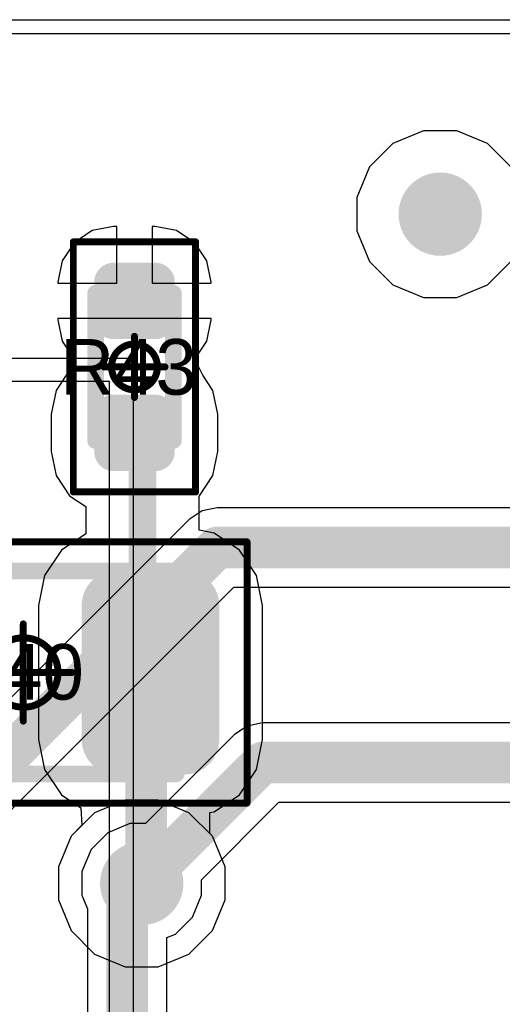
# Model space of a CAD drawing. Header units: millimetres. Extents: x -0.08 to 3.17, y -0.08 to 4.88.
# Tile 221 of 256: x 1.97 to 2.1, y 3.56 to 3.84. Entities that reach past the tile are written whole.
import ezdxf

# ---------------------------------------------------------------- set-up
doc = ezdxf.new("R2010")
doc.units = ezdxf.units.MM
doc.header["$MEASUREMENT"] = 0
for name, color, linetype in [('BottomLayer', 5, 'Continuous'), ('BottomOverlay', 54, 'Continuous'), ('Mechanical13', 56, 'Continuous'), ('Mechanical15', 56, 'Continuous'), ('Mechanical2', 216, 'Continuous'), ('MidLayer1', 16, 'Continuous'), ('MidLayer2', 76, 'Continuous'), ('MultiLayer', 9, 'Continuous'), ('TopLayer', 1, 'Continuous'), ('TopPaste', 8, 'Continuous'), ('TopSolder', 216, 'Continuous'), ('ViaHoleLayer', 16, 'Continuous')]:
    doc.layers.add(name, color=color, linetype=linetype)

# ---------------------------------------------------------------- blocks, each defined once
blk = doc.blocks.new('RES_0402_470')
at = {"layer": 'Mechanical13', "const_width": 0.00472}
for points in [[(0.02087, 0.01102), (-0.02087, 0.01102)], [(-0.02087, -0.01102), (-0.02087, 0.01102)], [(0.02087, -0.01102), (0.02087, 0.01102)], [(0.02087, -0.01102), (-0.02087, -0.01102)]]:
    blk.add_lwpolyline(points, dxfattribs=at)
at = {"layer": 'Mechanical13', "const_width": 0.00236}
for points in [[(-0.02205, 0.01102, 1), (-0.01969, 0.01102, 1)], [(-0.02205, 0.01102, 1), (-0.01969, 0.01102, 1)], [(0.01969, 0.01102, 1), (0.02205, 0.01102, 1)], [(0.01969, 0.01102, 1), (0.02205, 0.01102, 1)], [(-0.02205, -0.01102, 1), (-0.01969, -0.01102, 1)], [(-0.02205, -0.01102, 1), (-0.01969, -0.01102, 1)], [(0.01969, -0.01102, 1), (0.02205, -0.01102, 1)], [(0.01969, -0.01102, 1), (0.02205, -0.01102, 1)]]:
    blk.add_lwpolyline(points, format="xyb", close=True, dxfattribs=at)
at = {"layer": 'Mechanical15', "const_width": 0.00197}
for points in [[(0.03543, 0.01732), (-0.03543, 0.01732)], [(-0.03543, -0.01732), (-0.03543, 0.01732)], [(0.03543, -0.01732), (0.03543, 0.01732)], [(0, -0.00866), (0, 0.00866)], [(0.00866, 0), (-0.00866, 0)], [(0.03543, -0.01732), (-0.03543, -0.01732)]]:
    blk.add_lwpolyline(points, dxfattribs=at)
at = {"layer": 'Mechanical15'}
for points, const_width in [([(-0.03593, 0.01732, 1), (-0.03494, 0.01732, 1)], 0.000984), ([(-0.03593, 0.01732, 1), (-0.03494, 0.01732, 1)], 0.000984), ([(0.03494, 0.01732, 1), (0.03593, 0.01732, 1)], 0.000984), ([(0.03494, 0.01732, 1), (0.03593, 0.01732, 1)], 0.000984), ([(-0.00049, 0.00866, 1), (0.00049, 0.00866, 1)], 0.000984), ([(0.0065, 0, 1), (-0.0065, 0, 1)], 0.00197), ([(-0.00915, 0, 1), (-0.00817, 0, 1)], 0.000984), ([(-0.00699, 0, 1), (-0.006, 0, 1)], 0.000984), ([(0.006, 0, 1), (0.00699, 0, 1)], 0.000984), ([(0.00817, 0, 1), (0.00915, 0, 1)], 0.000984), ([(-0.00049, -0.00866, 1), (0.00049, -0.00866, 1)], 0.000984), ([(-0.03593, -0.01732, 1), (-0.03494, -0.01732, 1)], 0.000984), ([(-0.03593, -0.01732, 1), (-0.03494, -0.01732, 1)], 0.000984), ([(0.03494, -0.01732, 1), (0.03593, -0.01732, 1)], 0.000984), ([(0.03494, -0.01732, 1), (0.03593, -0.01732, 1)], 0.000984)]:
    blk.add_lwpolyline(points, format="xyb", close=True, dxfattribs=dict(at, const_width=const_width))
at = {"layer": 'TopLayer', "const_width": 0.00552}
for points in [[(-0.02677, 0.0059, 1), (-0.02125, 0.0059, 1)], [(-0.01616, 0.0059, 1), (-0.01063, 0.0059, 1)], [(0.01063, 0.0059, 1), (0.01616, 0.0059, 1)], [(0.02125, 0.0059, 1), (0.02677, 0.0059, 1)], [(-0.02677, -0.0059, 1), (-0.02125, -0.0059, 1)], [(-0.01616, -0.0059, 1), (-0.01063, -0.0059, 1)], [(0.01063, -0.0059, 1), (0.01616, -0.0059, 1)], [(0.02125, -0.0059, 1), (0.02677, -0.0059, 1)]]:
    blk.add_lwpolyline(points, format="xyb", close=True, dxfattribs=at)
at = {"layer": 'TopLayer'}
for points in [[(-0.0134, 0.01142), (-0.02401, 0.01142), (-0.0134, -0.01142), (-0.02401, -0.01142)], [(0.0134, -0.01142), (0.02401, -0.01142), (0.0134, 0.01142), (0.02401, 0.01142)], [(-0.00787, 0.0059), (-0.02953, 0.0059), (-0.00787, -0.0059), (-0.02953, -0.0059)], [(0.00787, -0.0059), (0.02953, -0.0059), (0.00787, 0.0059), (0.02953, 0.0059)]]:
    blk.add_solid(points, dxfattribs=at)
at = {"layer": 'TopPaste', "const_width": 0.00552}
for points in [[(-0.02677, 0.0059, 1), (-0.02125, 0.0059, 1)], [(-0.01616, 0.0059, 1), (-0.01063, 0.0059, 1)], [(0.01063, 0.0059, 1), (0.01616, 0.0059, 1)], [(0.02125, 0.0059, 1), (0.02677, 0.0059, 1)], [(-0.02677, -0.0059, 1), (-0.02125, -0.0059, 1)], [(-0.01616, -0.0059, 1), (-0.01063, -0.0059, 1)], [(0.01063, -0.0059, 1), (0.01616, -0.0059, 1)], [(0.02125, -0.0059, 1), (0.02677, -0.0059, 1)]]:
    blk.add_lwpolyline(points, format="xyb", close=True, dxfattribs=at)
at = {"layer": 'TopPaste'}
for points in [[(-0.0134, 0.01142), (-0.02401, 0.01142), (-0.0134, -0.01142), (-0.02401, -0.01142)], [(0.0134, -0.01142), (0.02401, -0.01142), (0.0134, 0.01142), (0.02401, 0.01142)], [(-0.00787, 0.0059), (-0.02953, 0.0059), (-0.00787, -0.0059), (-0.02953, -0.0059)], [(0.00787, -0.0059), (0.02953, -0.0059), (0.00787, 0.0059), (0.02953, 0.0059)]]:
    blk.add_solid(points, dxfattribs=at)
at = {"layer": 'TopSolder', "const_width": 0.00552}
for points in [[(-0.02677, 0.0059, 1), (-0.02125, 0.0059, 1)], [(-0.01616, 0.0059, 1), (-0.01063, 0.0059, 1)], [(0.01063, 0.0059, 1), (0.01616, 0.0059, 1)], [(0.02125, 0.0059, 1), (0.02677, 0.0059, 1)], [(-0.02677, -0.0059, 1), (-0.02125, -0.0059, 1)], [(-0.01616, -0.0059, 1), (-0.01063, -0.0059, 1)], [(0.01063, -0.0059, 1), (0.01616, -0.0059, 1)], [(0.02125, -0.0059, 1), (0.02677, -0.0059, 1)]]:
    blk.add_lwpolyline(points, format="xyb", close=True, dxfattribs=at)
at = {"layer": 'TopSolder'}
for points in [[(-0.0134, 0.01142), (-0.02401, 0.01142), (-0.0134, -0.01142), (-0.02401, -0.01142)], [(0.0134, -0.01142), (0.02401, -0.01142), (0.0134, 0.01142), (0.02401, 0.01142)], [(-0.00787, 0.0059), (-0.02953, 0.0059), (-0.00787, -0.0059), (-0.02953, -0.0059)], [(0.00787, -0.0059), (0.02953, -0.0059), (0.00787, 0.0059), (0.02953, 0.0059)]]:
    blk.add_solid(points, dxfattribs=at)
blk = doc.blocks.new('RES_0805_473')
at = {"layer": 'Mechanical13', "const_width": 0.00472}
for points in [[(-0.04331, -0.02874), (-0.04331, 0.02874)], [(-0.04331, 0.02874), (0.04331, 0.02874)], [(0.04331, -0.02874), (0.04331, 0.02874)], [(-0.04331, -0.02874), (0.04331, -0.02874)]]:
    blk.add_lwpolyline(points, dxfattribs=at)
at = {"layer": 'Mechanical13', "const_width": 0.00236}
for points in [[(-0.04449, 0.02874, 1), (-0.04213, 0.02874, 1)], [(-0.04449, 0.02874, 1), (-0.04213, 0.02874, 1)], [(0.04213, 0.02874, 1), (0.04449, 0.02874, 1)], [(0.04213, 0.02874, 1), (0.04449, 0.02874, 1)], [(-0.04449, -0.02874, 1), (-0.04213, -0.02874, 1)], [(-0.04449, -0.02874, 1), (-0.04213, -0.02874, 1)], [(0.04213, -0.02874, 1), (0.04449, -0.02874, 1)], [(0.04213, -0.02874, 1), (0.04449, -0.02874, 1)]]:
    blk.add_lwpolyline(points, format="xyb", close=True, dxfattribs=at)
at = {"layer": 'Mechanical15', "const_width": 0.00197}
for points in [[(-0.06339, -0.03701), (-0.06339, 0.03701)], [(-0.06339, 0.03701), (0.06339, 0.03701)], [(0.06339, -0.03701), (0.06339, 0.03701)], [(0, -0.01378), (0, 0.01378)], [(-0.01378, 0), (0.01378, 0)], [(-0.06339, -0.03701), (0.06339, -0.03701)]]:
    blk.add_lwpolyline(points, dxfattribs=at)
at = {"layer": 'Mechanical15'}
for points, const_width in [([(-0.06388, 0.03701, 1), (-0.06289, 0.03701, 1)], 0.000984), ([(-0.06388, 0.03701, 1), (-0.06289, 0.03701, 1)], 0.000984), ([(0.06289, 0.03701, 1), (0.06388, 0.03701, 1)], 0.000984), ([(0.06289, 0.03701, 1), (0.06388, 0.03701, 1)], 0.000984), ([(-0.00049, 0.01378, 1), (0.00049, 0.01378, 1)], 0.000984), ([(0.00984, 0, 1), (-0.00984, 0, 1)], 0.00197), ([(-0.01427, 0, 1), (-0.01329, 0, 1)], 0.000984), ([(-0.01033, 0, 1), (-0.00935, 0, 1)], 0.000984), ([(0.00935, 0, 1), (0.01033, 0, 1)], 0.000984), ([(0.01329, 0, 1), (0.01427, 0, 1)], 0.000984), ([(-0.00049, -0.01378, 1), (0.00049, -0.01378, 1)], 0.000984), ([(-0.06388, -0.03701, 1), (-0.06289, -0.03701, 1)], 0.000984), ([(-0.06388, -0.03701, 1), (-0.06289, -0.03701, 1)], 0.000984), ([(0.06289, -0.03701, 1), (0.06388, -0.03701, 1)], 0.000984), ([(0.06289, -0.03701, 1), (0.06388, -0.03701, 1)], 0.000984)]:
    blk.add_lwpolyline(points, format="xyb", close=True, dxfattribs=dict(at, const_width=const_width))
at = {"layer": 'TopLayer', "const_width": 0.00994}
for points in [[(-0.05054, 0.019, 1), (-0.0406, 0.019, 1)], [(-0.03144, 0.019, 1), (-0.0215, 0.019, 1)], [(0.0215, 0.019, 1), (0.03144, 0.019, 1)], [(0.0406, 0.019, 1), (0.05054, 0.019, 1)], [(-0.05054, -0.019, 1), (-0.0406, -0.019, 1)], [(-0.03144, -0.019, 1), (-0.0215, -0.019, 1)], [(0.0215, -0.019, 1), (0.03144, -0.019, 1)], [(0.0406, -0.019, 1), (0.05054, -0.019, 1)]]:
    blk.add_lwpolyline(points, format="xyb", close=True, dxfattribs=at)
at = {"layer": 'TopLayer'}
for points in [[(-0.02647, 0.02894), (-0.04557, 0.02894), (-0.02647, -0.02894), (-0.04557, -0.02894)], [(0.02647, -0.02894), (0.04557, -0.02894), (0.02647, 0.02894), (0.04557, 0.02894)], [(-0.01654, 0.019), (-0.05551, 0.019), (-0.01654, -0.019), (-0.05551, -0.019)], [(0.01654, -0.019), (0.05551, -0.019), (0.01654, 0.019), (0.05551, 0.019)]]:
    blk.add_solid(points, dxfattribs=at)
at = {"layer": 'TopPaste', "const_width": 0.00994}
for points in [[(-0.05054, 0.019, 1), (-0.0406, 0.019, 1)], [(-0.03144, 0.019, 1), (-0.0215, 0.019, 1)], [(0.0215, 0.019, 1), (0.03144, 0.019, 1)], [(0.0406, 0.019, 1), (0.05054, 0.019, 1)], [(-0.05054, -0.019, 1), (-0.0406, -0.019, 1)], [(-0.03144, -0.019, 1), (-0.0215, -0.019, 1)], [(0.0215, -0.019, 1), (0.03144, -0.019, 1)], [(0.0406, -0.019, 1), (0.05054, -0.019, 1)]]:
    blk.add_lwpolyline(points, format="xyb", close=True, dxfattribs=at)
at = {"layer": 'TopPaste'}
for points in [[(-0.02647, 0.02894), (-0.04557, 0.02894), (-0.02647, -0.02894), (-0.04557, -0.02894)], [(0.02647, -0.02894), (0.04557, -0.02894), (0.02647, 0.02894), (0.04557, 0.02894)], [(-0.01654, 0.019), (-0.05551, 0.019), (-0.01654, -0.019), (-0.05551, -0.019)], [(0.01654, -0.019), (0.05551, -0.019), (0.01654, 0.019), (0.05551, 0.019)]]:
    blk.add_solid(points, dxfattribs=at)
at = {"layer": 'TopSolder', "const_width": 0.00994}
for points in [[(-0.05054, 0.019, 1), (-0.0406, 0.019, 1)], [(-0.03144, 0.019, 1), (-0.0215, 0.019, 1)], [(0.0215, 0.019, 1), (0.03144, 0.019, 1)], [(0.0406, 0.019, 1), (0.05054, 0.019, 1)], [(-0.05054, -0.019, 1), (-0.0406, -0.019, 1)], [(-0.03144, -0.019, 1), (-0.0215, -0.019, 1)], [(0.0215, -0.019, 1), (0.03144, -0.019, 1)], [(0.0406, -0.019, 1), (0.05054, -0.019, 1)]]:
    blk.add_lwpolyline(points, format="xyb", close=True, dxfattribs=at)
at = {"layer": 'TopSolder'}
for points in [[(-0.02647, 0.02894), (-0.04557, 0.02894), (-0.02647, -0.02894), (-0.04557, -0.02894)], [(0.02647, -0.02894), (0.04557, -0.02894), (0.02647, 0.02894), (0.04557, 0.02894)], [(-0.01654, 0.019), (-0.05551, 0.019), (-0.01654, -0.019), (-0.05551, -0.019)], [(0.01654, -0.019), (0.05551, -0.019), (0.01654, 0.019), (0.05551, 0.019)]]:
    blk.add_solid(points, dxfattribs=at)

msp = doc.modelspace()

# ---------------------------------------------------------------- linework, layer by layer
at = {"layer": 'BottomLayer'}
for p, q in [((0.08066, 3.83858), (2.58785, 3.83858)), ((1.99735, 3.61739), (1.98867, 3.61379)), ((2.00675, 3.61739), (1.99735, 3.61739)), ((2.01543, 3.61379), (2.00675, 3.61739)), ((1.98867, 3.61379), (1.98203, 3.60715)), ((2.02208, 3.60715), (2.01543, 3.61379)), ((1.98203, 3.60715), (1.97843, 3.59846)), ((2.02568, 3.59846), (2.02208, 3.60715)), ((1.97843, 3.59846), (1.97843, 3.58907)), ((2.02568, 3.58907), (2.02568, 3.59846)), ((1.97843, 3.58907), (1.98203, 3.58039)), ((2.02208, 3.58039), (2.02568, 3.58907)), ((1.98203, 3.58039), (1.98867, 3.57374)), ((2.01543, 3.57374), (2.02208, 3.58039)), ((1.98867, 3.57374), (1.99735, 3.57014)), ((2.00675, 3.57014), (2.01543, 3.57374)), ((1.99735, 3.57014), (2.00675, 3.57014))]:
    msp.add_line(p, q, dxfattribs=at)
at = {"layer": 'BottomLayer', "const_width": 0.01181}
for points in [[(2.08071, 3.78346, 1), (2.09252, 3.78346, 1)], [(1.99615, 3.59377, 1), (2.00796, 3.59377, 1)]]:
    msp.add_lwpolyline(points, format="xyb", close=True, dxfattribs=at)
at = {"layer": 'BottomOverlay'}
for p, q in [((1.16649, 3.74267), (1.99958, 3.74267)), ((1.99958, 3.74267), (1.99958, 3.51236)), ((1.99293, 3.73601), (1.91145, 3.73601)), ((1.99293, 3.51901), (1.99293, 3.73601))]:
    msp.add_line(p, q, dxfattribs=at)
at = {"layer": 'MidLayer1'}
for p, q in [((0.08066, 3.83858), (2.50174, 3.83858)), ((1.99735, 3.61739), (1.98867, 3.61379)), ((2.00675, 3.61739), (1.99735, 3.61739)), ((2.01543, 3.61379), (2.00675, 3.61739)), ((1.98867, 3.61379), (1.98203, 3.60715)), ((2.02208, 3.60715), (2.01543, 3.61379)), ((1.98203, 3.60715), (1.97843, 3.59846)), ((2.02568, 3.59846), (2.02208, 3.60715)), ((1.97843, 3.59846), (1.97843, 3.58907)), ((2.02568, 3.58907), (2.02568, 3.59846)), ((1.97843, 3.58907), (1.98203, 3.58039)), ((2.02208, 3.58039), (2.02568, 3.58907)), ((1.98203, 3.58039), (1.98867, 3.57374)), ((2.01543, 3.57374), (2.02208, 3.58039)), ((1.98867, 3.57374), (1.99735, 3.57014)), ((2.00675, 3.57014), (2.01543, 3.57374)), ((1.99735, 3.57014), (2.00675, 3.57014))]:
    msp.add_line(p, q, dxfattribs=at)
at = {"layer": 'MidLayer1', "const_width": 0.01181}
for points in [[(2.08071, 3.78346, 1), (2.09252, 3.78346, 1)], [(1.99615, 3.59377, 1), (2.00796, 3.59377, 1)]]:
    msp.add_lwpolyline(points, format="xyb", close=True, dxfattribs=at)
at = {"layer": 'MidLayer2'}
for p, q in [((0.08066, 3.83858), (2.37065, 3.83858)), ((2.08192, 3.80709), (2.07323, 3.80349)), ((2.09131, 3.80709), (2.08192, 3.80709)), ((2.09999, 3.80349), (2.09131, 3.80709)), ((2.07323, 3.80349), (2.06659, 3.79685)), ((2.10664, 3.79685), (2.09999, 3.80349)), ((2.06659, 3.79685), (2.06299, 3.78816)), ((2.06299, 3.78816), (2.06299, 3.77877)), ((2.06299, 3.77877), (2.06659, 3.77008)), ((2.06659, 3.77008), (2.07323, 3.76344)), ((2.09999, 3.76344), (2.10664, 3.77008)), ((2.07323, 3.76344), (2.08192, 3.75984)), ((2.09131, 3.75984), (2.09999, 3.76344)), ((2.08192, 3.75984), (2.09131, 3.75984)), ((2.01914, 3.69936), (2.01549, 3.69692)), ((2.02344, 3.70022), (2.01914, 3.69936)), ((2.41379, 3.70022), (2.02344, 3.70022)), ((2.01549, 3.69692), (1.93343, 3.61486)), ((1.94933, 3.59897), (2.0281, 3.67774)), ((2.0281, 3.67774), (2.12992, 3.67774)), ((2.03197, 3.63837), (2.02833, 3.63594)), ((2.03627, 3.63923), (2.03197, 3.63837)), ((2.12062, 3.63923), (2.03627, 3.63923)), ((2.02833, 3.63594), (2.00309, 3.6107)), ((2.01898, 3.5948), (2.04093, 3.61675)), ((2.04093, 3.61675), (2.50988, 3.61675)), ((1.99869, 3.6107), (1.99246, 3.60812)), ((2.00309, 3.6107), (1.99869, 3.6107)), ((1.99246, 3.60812), (1.9877, 3.60336)), ((1.9877, 3.60336), (1.98512, 3.59713)), ((1.98512, 3.59713), (1.98512, 3.5904)), ((2.01898, 3.5904), (2.01898, 3.5948)), ((1.98512, 3.5904), (1.98671, 3.58657)), ((2.0164, 3.58418), (2.01898, 3.5904)), ((1.98671, 3.58657), (1.98668, 3.58644)), ((1.98668, 3.58644), (1.98668, 3.40551)), ((2.01164, 3.57941), (2.0164, 3.58418)), ((2.00916, 3.57839), (2.01164, 3.57941)), ((2.00916, 3.39505), (2.00916, 3.57839))]:
    msp.add_line(p, q, dxfattribs=at)
for points, const_width in [([(2.08071, 3.78346, 1), (2.09252, 3.78346, 1)], 0.01181), ([(2.02049, 3.68898, 1), (2.02639, 3.68898, 1)], 0.00591), ([(2.02049, 3.68898, 1), (2.02639, 3.68898, 1)], 0.00591), ([(2.03332, 3.62799, 1), (2.03923, 3.62799, 1)], 0.00591), ([(2.03332, 3.62799, 1), (2.03923, 3.62799, 1)], 0.00591), ([(1.99615, 3.59377, 1), (2.00796, 3.59377, 1)], 0.01181), ([(1.9991, 3.59377, 1), (2.00501, 3.59377, 1)], 0.00591), ([(1.9991, 3.59377, 1), (2.00501, 3.59377, 1)], 0.00591), ([(1.9991, 3.59057, 1), (2.00501, 3.59057, 1)], 0.00591), ([(1.9991, 3.59057, 1), (2.00501, 3.59057, 1)], 0.00591), ([(1.99497, 3.58644, 1), (2.00087, 3.58644, 1)], 0.00591), ([(1.99497, 3.58644, 1), (2.00087, 3.58644, 1)], 0.00591)]:
    msp.add_lwpolyline(points, format="xyb", close=True, dxfattribs=dict(at, const_width=const_width))
at = {"layer": 'MidLayer2', "const_width": 0.01181}
for points in [[(1.9324, 3.59793), (2.02344, 3.68898)], [(2.02344, 3.68898), (2.45276, 3.68898)], [(2.00205, 3.59377), (2.03627, 3.62799)], [(2.03627, 3.62799), (2.50988, 3.62799)], [(2.00205, 3.59057), (2.00205, 3.59377)], [(1.99792, 3.58644), (2.00205, 3.59057)], [(1.99792, 3.09538), (1.99792, 3.58644)]]:
    msp.add_lwpolyline(points, dxfattribs=at)
at = {"layer": 'MultiLayer', "const_width": 0.01181}
for points in [[(2.08071, 3.78346, 1), (2.09252, 3.78346, 1)], [(1.99615, 3.59377, 1), (2.00796, 3.59377, 1)]]:
    msp.add_lwpolyline(points, format="xyb", close=True, dxfattribs=at)
at = {"layer": 'TopLayer'}
for p, q in [((0.07139, 3.83464), (2.58224, 3.83464)), ((1.9941, 3.77999), (1.98805, 3.77878)), ((1.995, 3.77999), (1.9941, 3.77999)), ((1.995, 3.76386), (1.995, 3.77999)), ((2.0059, 3.77999), (2.005, 3.77999)), ((2.005, 3.77999), (2.005, 3.76386)), ((2.01195, 3.77878), (2.0059, 3.77999)), ((1.98805, 3.77878), (1.98291, 3.77535)), ((2.01709, 3.77535), (2.01195, 3.77878)), ((1.98291, 3.77535), (1.97948, 3.77022)), ((2.02052, 3.77022), (2.01709, 3.77535)), ((1.97948, 3.77022), (1.97828, 3.76416)), ((2.02172, 3.76416), (2.02052, 3.77022)), ((1.97828, 3.76416), (1.97828, 3.76386)), ((1.97828, 3.76386), (1.995, 3.76386)), ((2.005, 3.76386), (2.02172, 3.76386)), ((2.02172, 3.76386), (2.02172, 3.76416)), ((2, 3.75386), (1.97828, 3.75386)), ((1.97828, 3.75386), (1.97828, 3.75355)), ((2.02172, 3.75386), (2, 3.75386)), ((2.02172, 3.75355), (2.02172, 3.75386)), ((1.97828, 3.75355), (1.97948, 3.7475)), ((2.02052, 3.7475), (2.02172, 3.75355)), ((1.97948, 3.7475), (1.98291, 3.74236)), ((2.01709, 3.74236), (2.02052, 3.7475)), ((1.98291, 3.74236), (1.98067, 3.73785)), ((2.01933, 3.73785), (2.01709, 3.74236)), ((1.98067, 3.73785), (1.97778, 3.73352)), ((2.02222, 3.73352), (2.01933, 3.73785)), ((1.97778, 3.73352), (1.97643, 3.72676)), ((2.02357, 3.72676), (2.02222, 3.73352)), ((1.97643, 3.72676), (1.97643, 3.71615)), ((2.02357, 3.71615), (2.02357, 3.72676)), ((1.97643, 3.71615), (1.97778, 3.70939)), ((2.02222, 3.70939), (2.02357, 3.71615)), ((1.97778, 3.70939), (1.98161, 3.70366)), ((2.01839, 3.70366), (2.02222, 3.70939)), ((1.98161, 3.70366), (1.98621, 3.70058)), ((2.01832, 3.70361), (2.01839, 3.70366)), ((2.01832, 3.69387), (2.01832, 3.70361)), ((1.98621, 3.70058), (1.98621, 3.69284)), ((1.98621, 3.69284), (1.9793, 3.68822)), ((2.02256, 3.69303), (2.01832, 3.69387)), ((2.02976, 3.68822), (2.02256, 3.69303)), ((1.9793, 3.68822), (1.97449, 3.68103)), ((2.03456, 3.68103), (2.02976, 3.68822)), ((1.97449, 3.68103), (1.9728, 3.67254)), ((2.03625, 3.67254), (2.03456, 3.68103)), ((1.9728, 3.67254), (1.9728, 3.63455)), ((2.03625, 3.63455), (2.03625, 3.67254)), ((1.9728, 3.63455), (1.97449, 3.62606)), ((2.03456, 3.62606), (2.03625, 3.63455)), ((1.97449, 3.62606), (1.9793, 3.61886)), ((2.02976, 3.61886), (2.03456, 3.62606)), ((1.9793, 3.61886), (1.98482, 3.61518)), ((2.02256, 3.61406), (2.02976, 3.61886)), ((1.98482, 3.61518), (1.9851, 3.61022)), ((2.02135, 3.61382), (2.02256, 3.61406)), ((2.02135, 3.60787), (2.02135, 3.61382)), ((1.9851, 3.61022), (1.98203, 3.60715)), ((1.98203, 3.60715), (1.97843, 3.59846)), ((2.02208, 3.60715), (2.02135, 3.60787)), ((2.02568, 3.59846), (2.02208, 3.60715)), ((1.97843, 3.59846), (1.97843, 3.58907)), ((2.02568, 3.58907), (2.02568, 3.59846)), ((1.97843, 3.58907), (1.98203, 3.58039)), ((2.02208, 3.58039), (2.02568, 3.58907)), ((1.98203, 3.58039), (1.98867, 3.57374)), ((2.01543, 3.57374), (2.02208, 3.58039)), ((1.98867, 3.57374), (1.99735, 3.57014)), ((2.00675, 3.57014), (2.01543, 3.57374)), ((1.99735, 3.57014), (2.00675, 3.57014))]:
    msp.add_line(p, q, dxfattribs=at)
for points, const_width in [([(2.08071, 3.78346, 1), (2.09252, 3.78346, 1)], 0.01181), ([(1.99803, 3.72146, 1), (2.00197, 3.72146, 1)], 0.00394), ([(2.0003, 3.71919, 1), (2.00423, 3.71919, 1)], 0.00394), ([(2.0003, 3.71919, 1), (2.00423, 3.71919, 1)], 0.00394), ([(2.0003, 3.65581, 1), (2.00423, 3.65581, 1)], 0.00394), ([(1.9991, 3.65208, 1), (2.00501, 3.65208, 1)], 0.00591), ([(2.00034, 3.65084, 1), (2.00624, 3.65084, 1)], 0.00591), ([(2.00034, 3.65084, 1), (2.00624, 3.65084, 1)], 0.00591), ([(1.99615, 3.59377, 1), (2.00796, 3.59377, 1)], 0.01181), ([(2.00034, 3.595, 1), (2.00624, 3.595, 1)], 0.00591), ([(2.00034, 3.595, 1), (2.00624, 3.595, 1)], 0.00591), ([(1.9991, 3.59377, 1), (2.00501, 3.59377, 1)], 0.00591)]:
    msp.add_lwpolyline(points, format="xyb", close=True, dxfattribs=dict(at, const_width=const_width))
for points, const_width in [([(2, 3.72146), (2.00226, 3.71919)], 0.00787), ([(2.00226, 3.65581), (2.00226, 3.71919)], 0.00787), ([(2.00205, 3.65208), (2.00329, 3.65084)], 0.01181), ([(2.00329, 3.595), (2.00329, 3.65084)], 0.01181), ([(2.00205, 3.59377), (2.00329, 3.595)], 0.01181)]:
    msp.add_lwpolyline(points, dxfattribs=dict(at, const_width=const_width))
at = {"layer": 'ViaHoleLayer', "const_width": 0.00591}
for points in [[(2.08366, 3.78346, 1), (2.08957, 3.78346, 1)], [(1.9991, 3.59377, 1), (2.00501, 3.59377, 1)]]:
    msp.add_lwpolyline(points, format="xyb", close=True, dxfattribs=at)

# ---------------------------------------------------------------- block references
at = {"rotation": 270}
msp.add_blockref('RES_0402_470', (2, 3.74016), dxfattribs=at)
msp.add_blockref('RES_0805_473', (1.9685, 3.65354))

# ---------------------------------------------------------------- texts
at = {"layer": 'Mechanical2'}
for s, p in [('R43', (1.97901, 3.73229)), ('R40', (1.94702, 3.64584))]:
    msp.add_text(s, height=0.015748, dxfattribs=at).set_placement(p)

doc.saveas('drawing.dxf')
